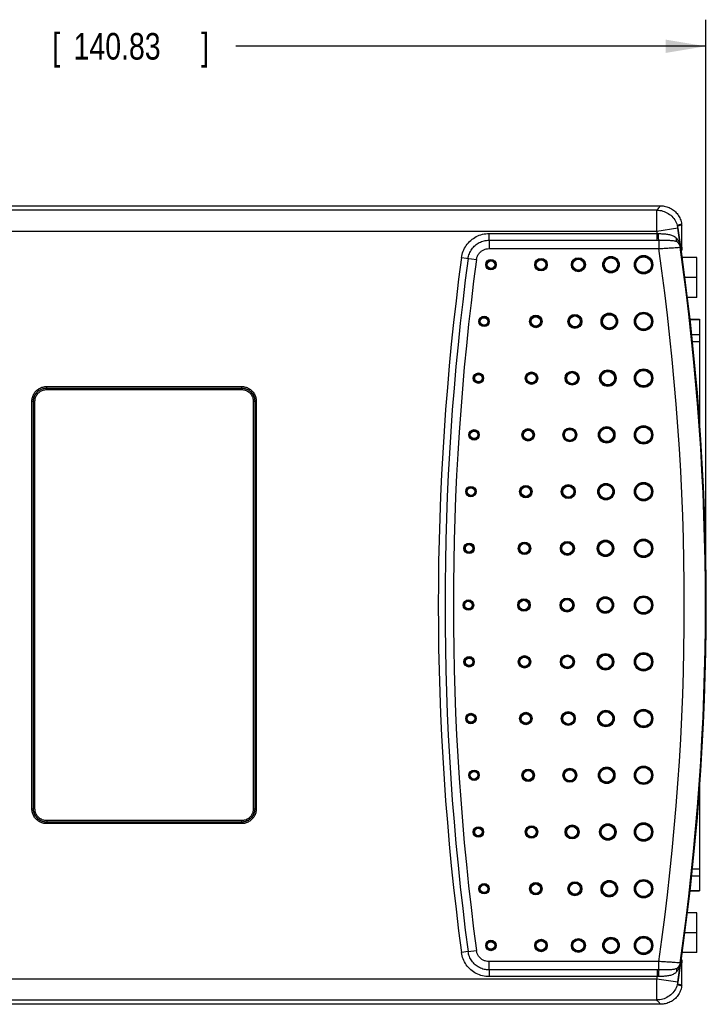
# Model space of a CAD drawing. Header units: inches. Extents: x 0 to 22, y 0 to 17.
# Tile 4 of 14: x 12.1 to 15.3, y 5 to 9.7. Entities that reach past the tile are written whole.
import ezdxf

# ---------------------------------------------------------------- set-up
doc = ezdxf.new("R2010")
doc.units = ezdxf.units.IN
doc.header["$LTSCALE"] = 1.21
doc.header["$MEASUREMENT"] = 0
doc.layers.get('0').update_dxf_attribs({"linetype": 'CONTINUOUS'})
doc.layers.add('DIMENSIONS', color=7, linetype='CONTINUOUS')
doc.styles.get("Standard").update_dxf_attribs({"font": 'txt', "width": 0.8})
doc.dimstyles.new('DIMSTYLE_1', dxfattribs={"dimtxt": 0.125, "dimasz": 0.1875, "dimexe": 0.18, "dimexo": 0.0625, "dimgap": 0.09, "dimtad": 0, "dimtih": 1, "dimtoh": 1, "dimdec": 3, "dimzin": 4, "dimdsep": 46, "dimtxsty": 'STANDARD', "dimblk": '_FILLED', "dimblk1": '_FILLED', "dimblk2": '_FILLED', "dimcen": 0.09, "dimadec": 0, "dimazin": 0, "dimtp": 0.01, "dimtm": 0.01, "dimtfac": 1, "dimtdec": 3, "dimtofl": 0, "dimtmove": 0, "dimatfit": 3, "dimldrblk": '_FILLED', "dimfxl": 1, "dimtolj": 1, "dimtzin": 4, "dimarcsym": 0})

# ---------------------------------------------------------------- blocks, each defined once
blk = doc.blocks.new('_FILLED')
at = {"color": 0, "linetype": 'BYBLOCK'}
blk.add_solid([(0, 0), (-1, 0.167), (-1, -0.167)], dxfattribs=at)
blk = doc.blocks.new('*D2')
at = {"layer": 'DIMENSIONS', "color": 2, "linetype": 'CONTINUOUS'}
for p, q in [((9.7591, 6.9789), (9.7591, 9.668)), ((15.3035, 6.9789), (15.3035, 9.668)), ((9.7591, 9.543), (11.5442, 9.543)), ((15.3035, 9.543), (13.0942, 9.543))]:
    blk.add_line(p, q, dxfattribs=at)
at = {"layer": 'DIMENSIONS', "color": 2, "linetype": 'CONTINUOUS', "xscale": 0.1875, "yscale": 0.1875, "zscale": 0.1875, "rotation": 180}
blk.add_blockref('_FILLED', (9.7591, 9.543), dxfattribs=at)
at = {"layer": 'DIMENSIONS', "color": 2, "linetype": 'CONTINUOUS', "xscale": 0.1875, "yscale": 0.1875, "zscale": 0.1875}
blk.add_blockref('_FILLED', (15.3035, 9.543), dxfattribs=at)
at = {"layer": 'DIMENSIONS', "color": 2, "linetype": 'CONTINUOUS', "width": 0.8}
for s, p in [('5.544', (11.6067, 9.4805)), ('[', (12.2317, 9.4805)), ('140.83', (12.3317, 9.4805)), (']', (12.9317, 9.4805))]:
    blk.add_text(s, height=0.125, dxfattribs=at).set_placement(p)

msp = doc.modelspace()

# ---------------------------------------------------------------- linework, layer by layer
at = {"color": 7, "linetype": 'CONTINUOUS'}
for p, q in [((10.2345, 8.793), (15.0913, 8.793)), ((15.0739, 8.7727), (10.2396, 8.7727)), ((15.0739, 8.6728), (15.0739, 8.7727)), ((15.1905, 8.7049), (15.1871, 8.7047)), ((15.1907, 8.598), (15.1907, 8.7027)), ((15.0739, 8.6728), (10.2396, 8.6728)), ((14.2851, 8.6315), (14.2851, 8.663)), ((14.2851, 8.663), (15.0753, 8.663)), ((15.1727, 8.6877), (15.0739, 8.6728)), ((15.0753, 8.6315), (15.0753, 8.663)), ((15.1727, 8.6877), (15.1735, 8.6887)), ((15.1735, 8.6887), (15.1735, 8.6887)), ((14.2851, 8.6315), (14.2851, 8.5921)), ((14.2851, 8.6315), (15.0753, 8.6315)), ((15.0831, 8.6315), (15.0831, 8.5921)), ((14.2851, 8.5921), (15.0831, 8.5921)), ((15.1831, 8.5987), (15.1856, 8.5998)), ((15.1907, 8.598), (15.1907, 8.584)), ((14.1552, 8.5495), (14.2256, 8.54)), ((15.2616, 8.5501), (15.1902, 8.5501)), ((15.2616, 8.3626), (15.2616, 8.5501)), ((15.2616, 8.4564), (15.2015, 8.4564)), ((15.2616, 8.3626), (15.2127, 8.3626)), ((15.2251, 8.2601), (15.2741, 8.2601)), ((15.2253, 8.2584), (15.2741, 8.2584)), ((15.2741, 8.2601), (15.2741, 7.7215)), ((15.2336, 8.1888), (15.2741, 8.1888)), ((15.2376, 8.1555), (15.2741, 8.1555)), ((12.2048, 7.9437), (12.2048, 7.9367)), ((12.2048, 7.9437), (13.1215, 7.9437)), ((12.2048, 7.9367), (12.205, 7.9365)), ((12.2048, 7.9367), (13.1215, 7.9367)), ((12.205, 7.9295), (12.205, 7.9365)), ((12.205, 7.9365), (13.1213, 7.9365)), ((12.205, 7.9295), (13.1213, 7.9295)), ((13.1215, 7.9367), (13.1213, 7.9365)), ((13.1213, 7.9295), (13.1213, 7.9365)), ((13.1215, 7.9437), (13.1215, 7.9367)), ((12.1358, 5.958), (12.1358, 7.8747)), ((12.1358, 7.8747), (12.1428, 7.8747)), ((12.1428, 5.958), (12.1428, 7.8747)), ((12.1428, 7.8747), (12.143, 7.8745)), ((12.143, 5.9582), (12.143, 7.8745)), ((12.15, 7.8745), (12.143, 7.8745)), ((12.15, 5.9582), (12.15, 7.8745)), ((13.1762, 7.8745), (13.1762, 5.9582)), ((13.1762, 7.8745), (13.1832, 7.8745)), ((13.1834, 7.8747), (13.1832, 7.8745)), ((13.1832, 7.8745), (13.1832, 5.9582)), ((13.1834, 7.8747), (13.1834, 5.958)), ((13.1904, 7.8747), (13.1834, 7.8747)), ((13.1904, 7.8747), (13.1904, 5.958)), ((15.2741, 6.1112), (15.2741, 5.5727)), ((12.1358, 5.958), (12.1428, 5.958)), ((12.1428, 5.958), (12.143, 5.9582)), ((12.15, 5.9582), (12.143, 5.9582)), ((13.1762, 5.9582), (13.1832, 5.9582)), ((13.1834, 5.958), (13.1832, 5.9582)), ((13.1904, 5.958), (13.1834, 5.958)), ((12.2048, 5.896), (12.205, 5.8962)), ((12.2048, 5.889), (12.2048, 5.896)), ((13.1215, 5.896), (12.2048, 5.896)), ((13.1215, 5.889), (12.2048, 5.889)), ((12.205, 5.9032), (12.205, 5.8962)), ((13.1213, 5.9032), (12.205, 5.9032)), ((13.1213, 5.8962), (12.205, 5.8962)), ((13.1213, 5.9032), (13.1213, 5.8962)), ((13.1215, 5.896), (13.1213, 5.8962)), ((13.1215, 5.889), (13.1215, 5.896)), ((15.2376, 5.6772), (15.2741, 5.6772)), ((15.2336, 5.6439), (15.2741, 5.6439)), ((15.2251, 5.5727), (15.2741, 5.5727)), ((15.2253, 5.5744), (15.2741, 5.5744)), ((15.2616, 5.4701), (15.2127, 5.4701)), ((15.2616, 5.2826), (15.2616, 5.4701)), ((15.2616, 5.3764), (15.2015, 5.3764)), ((14.1865, 5.2875), (14.1552, 5.2833)), ((14.1865, 5.2875), (14.2256, 5.2927)), ((15.2616, 5.2826), (15.1902, 5.2826)), ((15.0831, 5.2407), (14.2851, 5.2407)), ((14.2851, 5.2012), (14.2851, 5.2407)), ((15.0831, 5.2012), (15.0831, 5.2407)), ((15.1856, 5.233), (15.1831, 5.234)), ((15.1847, 5.2372), (15.1907, 5.2348)), ((15.1907, 5.2487), (15.1907, 5.2348)), ((15.1907, 5.1301), (15.1907, 5.2348)), ((15.0753, 5.2012), (14.2851, 5.2012)), ((14.2851, 5.2012), (14.2851, 5.1697)), ((15.0753, 5.2012), (15.0753, 5.1697)), ((10.2396, 5.1599), (15.0739, 5.1599)), ((15.0753, 5.1697), (14.2851, 5.1697)), ((15.0739, 5.1599), (15.1727, 5.145)), ((15.0739, 5.06), (15.0739, 5.1599)), ((15.1735, 5.144), (15.1727, 5.145)), ((15.1735, 5.144), (15.1735, 5.144)), ((15.1905, 5.1278), (15.1871, 5.1281)), ((10.2396, 5.06), (15.0739, 5.06)), ((15.0913, 5.0397), (10.2345, 5.0397))]:
    msp.add_line(p, q, dxfattribs=at)
for centre, radius in [((14.2938, 8.5164), 0.0246), ((14.2938, 8.5164), 0.0211), ((14.2938, 8.5164), 0.0176), ((14.5293, 8.5164), 0.0294), ((14.5293, 8.5164), 0.0259), ((14.5293, 8.5164), 0.0223), ((14.7049, 8.5164), 0.0329), ((14.7049, 8.5164), 0.0294), ((14.7049, 8.5164), 0.0259), ((14.8582, 8.5164), 0.0388), ((14.8582, 8.5164), 0.0353), ((14.8582, 8.5164), 0.0317), ((15.0115, 8.5164), 0.0435), ((15.0115, 8.5164), 0.04), ((15.0115, 8.5164), 0.0365), ((14.8501, 8.2497), 0.0388), ((14.8501, 8.2497), 0.0353), ((15.0115, 8.2497), 0.0435), ((15.0115, 8.2497), 0.04), ((15.0115, 8.2497), 0.0365), ((14.2614, 8.2497), 0.0246), ((14.2614, 8.2497), 0.0211), ((14.2614, 8.2497), 0.0176), ((14.5047, 8.2497), 0.0294), ((14.5047, 8.2497), 0.0259), ((14.5047, 8.2497), 0.0223), ((14.6886, 8.2497), 0.0329), ((14.6886, 8.2497), 0.0294), ((14.6886, 8.2497), 0.0259), ((14.8501, 8.2497), 0.0317), ((14.2349, 7.983), 0.0246), ((14.4846, 7.983), 0.0294), ((14.4846, 7.983), 0.0259), ((14.6753, 7.983), 0.0329), ((14.6753, 7.983), 0.0294), ((14.6753, 7.983), 0.0259), ((14.8434, 7.983), 0.0388), ((14.8434, 7.983), 0.0353), ((14.8434, 7.983), 0.0317), ((15.0115, 7.983), 0.0435), ((15.0115, 7.983), 0.04), ((15.0115, 7.983), 0.0365), ((14.2349, 7.983), 0.0211), ((14.2349, 7.983), 0.0176), ((14.4846, 7.983), 0.0223), ((14.2144, 7.7164), 0.0246), ((14.2144, 7.7164), 0.0211), ((14.2144, 7.7164), 0.0176), ((14.4691, 7.7164), 0.0294), ((14.4691, 7.7164), 0.0259), ((14.4691, 7.7164), 0.0223), ((14.6649, 7.7164), 0.0329), ((14.6649, 7.7164), 0.0294), ((14.6649, 7.7164), 0.0259), ((14.8382, 7.7164), 0.0388), ((14.8382, 7.7164), 0.0353), ((14.8382, 7.7164), 0.0317), ((15.0115, 7.7164), 0.0435), ((15.0115, 7.7164), 0.04), ((15.0115, 7.7164), 0.0365), ((14.1998, 7.4497), 0.0246), ((14.1998, 7.4497), 0.0211), ((14.1998, 7.4497), 0.0176), ((14.4579, 7.4497), 0.0294), ((14.4579, 7.4497), 0.0259), ((14.4579, 7.4497), 0.0223), ((14.6575, 7.4497), 0.0329), ((14.6575, 7.4497), 0.0294), ((14.6575, 7.4497), 0.0259), ((14.8345, 7.4497), 0.0388), ((14.8345, 7.4497), 0.0353), ((14.8345, 7.4497), 0.0317), ((15.0115, 7.4497), 0.0435), ((15.0115, 7.4497), 0.04), ((15.0115, 7.4497), 0.0365), ((14.8323, 7.183), 0.0388), ((15.0115, 7.183), 0.0435), ((15.0115, 7.183), 0.04), ((14.191, 7.183), 0.0246), ((14.191, 7.183), 0.0211), ((14.191, 7.183), 0.0176), ((14.4513, 7.183), 0.0294), ((14.4513, 7.183), 0.0259), ((14.4513, 7.183), 0.0223), ((14.653, 7.183), 0.0329), ((14.653, 7.183), 0.0294), ((14.653, 7.183), 0.0259), ((14.8323, 7.183), 0.0353), ((14.8323, 7.183), 0.0317), ((15.0115, 7.183), 0.0365), ((14.449, 6.9164), 0.0294), ((14.6515, 6.9164), 0.0329), ((14.6515, 6.9164), 0.0294), ((14.8315, 6.9164), 0.0388), ((14.8315, 6.9164), 0.0353), ((14.8315, 6.9164), 0.0317), ((15.0115, 6.9164), 0.0435), ((15.0115, 6.9164), 0.04), ((15.0115, 6.9164), 0.0365), ((14.188, 6.9164), 0.0246), ((14.188, 6.9164), 0.0211), ((14.188, 6.9164), 0.0176), ((14.449, 6.9164), 0.0259), ((14.449, 6.9164), 0.0223), ((14.6515, 6.9164), 0.0259), ((14.191, 6.6497), 0.0246), ((14.191, 6.6497), 0.0211), ((14.191, 6.6497), 0.0176), ((14.4513, 6.6497), 0.0294), ((14.4513, 6.6497), 0.0259), ((14.4513, 6.6497), 0.0223), ((14.653, 6.6497), 0.0329), ((14.653, 6.6497), 0.0294), ((14.653, 6.6497), 0.0259), ((14.8323, 6.6497), 0.0388), ((14.8323, 6.6497), 0.0353), ((14.8323, 6.6497), 0.0317), ((15.0115, 6.6497), 0.0435), ((15.0115, 6.6497), 0.04), ((15.0115, 6.6497), 0.0365), ((14.1998, 6.383), 0.0246), ((14.1998, 6.383), 0.0211), ((14.1998, 6.383), 0.0176), ((14.4579, 6.383), 0.0294), ((14.4579, 6.383), 0.0259), ((14.4579, 6.383), 0.0223), ((14.6575, 6.383), 0.0329), ((14.6575, 6.383), 0.0294), ((14.6575, 6.383), 0.0259), ((14.8345, 6.383), 0.0388), ((14.8345, 6.383), 0.0353), ((14.8345, 6.383), 0.0317), ((15.0115, 6.383), 0.0435), ((15.0115, 6.383), 0.04), ((15.0115, 6.383), 0.0365), ((15.0115, 6.1164), 0.0435), ((15.0115, 6.1164), 0.04), ((14.2144, 6.1164), 0.0246), ((14.2144, 6.1164), 0.0211), ((14.2144, 6.1164), 0.0176), ((14.4691, 6.1164), 0.0294), ((14.4691, 6.1164), 0.0259), ((14.4691, 6.1164), 0.0223), ((14.6649, 6.1164), 0.0329), ((14.6649, 6.1164), 0.0294), ((14.6649, 6.1164), 0.0259), ((14.8382, 6.1164), 0.0388), ((14.8382, 6.1164), 0.0353), ((14.8382, 6.1164), 0.0317), ((15.0115, 6.1164), 0.0365), ((14.4846, 5.8497), 0.0294), ((14.6753, 5.8497), 0.0329), ((14.6753, 5.8497), 0.0294), ((14.8434, 5.8497), 0.0388), ((14.8434, 5.8497), 0.0353), ((14.8434, 5.8497), 0.0317), ((15.0115, 5.8497), 0.0435), ((15.0115, 5.8497), 0.04), ((15.0115, 5.8497), 0.0365), ((14.2349, 5.8497), 0.0246), ((14.2349, 5.8497), 0.0211), ((14.2349, 5.8497), 0.0176), ((14.4846, 5.8497), 0.0259), ((14.4846, 5.8497), 0.0223), ((14.6753, 5.8497), 0.0259), ((14.2614, 5.583), 0.0246), ((14.2614, 5.583), 0.0211), ((14.2614, 5.583), 0.0176), ((14.5047, 5.583), 0.0294), ((14.5047, 5.583), 0.0259), ((14.5047, 5.583), 0.0223), ((14.6886, 5.583), 0.0329), ((14.6886, 5.583), 0.0294), ((14.6886, 5.583), 0.0259), ((14.8501, 5.583), 0.0388), ((14.8501, 5.583), 0.0353), ((14.8501, 5.583), 0.0317), ((15.0115, 5.583), 0.0435), ((15.0115, 5.583), 0.04), ((15.0115, 5.583), 0.0365), ((14.2938, 5.3164), 0.0246), ((14.2938, 5.3164), 0.0211), ((14.2938, 5.3164), 0.0176), ((14.5293, 5.3164), 0.0294), ((14.5293, 5.3164), 0.0259), ((14.5293, 5.3164), 0.0223), ((14.7049, 5.3164), 0.0329), ((14.7049, 5.3164), 0.0294), ((14.7049, 5.3164), 0.0259), ((14.8582, 5.3164), 0.0388), ((14.8582, 5.3164), 0.0353), ((14.8582, 5.3164), 0.0317), ((15.0115, 5.3164), 0.0435), ((15.0115, 5.3164), 0.04), ((15.0115, 5.3164), 0.0365)]:
    msp.add_circle(centre, radius, dxfattribs=at)
for centre, radius, start, end in [((3.4215, 6.9164), 11.9041, 8.64121, 8.65682), ((3.4215, 6.9164), 11.784, 8.52411, 8.57221), ((3.4215, 6.9164), 11.8839, 8.14357, 8.57221), ((3.4215, 6.9164), 11.8848, 351.42378, 8.57622), ((3.4215, 6.9164), 11.7813, 351.82294, 8.17706), ((3.4215, 6.9164), 11.8813, 351.85972, 8.14028), ((26.348, 6.9164), 12.3017, 172.37126, 187.62874), ((26.348, 6.9164), 12.2701, 172.37127, 187.62873), ((26.348, 6.9164), 12.2307, 172.37127, 187.62873), ((3.4215, 6.9164), 11.8839, 351.42779, 351.85642), ((3.4215, 6.9164), 11.784, 351.42779, 351.47589), ((3.4215, 6.9164), 11.9041, 351.34318, 351.35879)]:
    msp.add_arc(centre, radius, start, end, dxfattribs=at)
for points, knots in [([(15.0739, 8.7727), (15.0758, 8.775), (15.0797, 8.7795), (15.0855, 8.7862), (15.0894, 8.7907), (15.0913, 8.793)], [0, 0, 0, 0, 0.333061, 0.666417, 1, 1, 1, 1]), ([(15.0739, 8.7727), (15.0833, 8.7727), (15.1023, 8.77), (15.1283, 8.7581), (15.1501, 8.7394), (15.1657, 8.7154), (15.1712, 8.697), (15.1727, 8.6877)], [0, 0, 0, 0, 0.199953, 0.399976, 0.600024, 0.800047, 1, 1, 1, 1]), ([(15.0913, 8.793), (15.0991, 8.793), (15.1149, 8.7911), (15.1372, 8.7829), (15.157, 8.7696), (15.1732, 8.752), (15.1847, 8.7312), (15.1889, 8.7158), (15.1901, 8.7081)], [0, 0, 0, 0, 0.165077, 0.333379, 0.499834, 0.666395, 0.834952, 1, 1, 1, 1]), ([(15.1871, 8.7047), (15.1852, 8.7048), (15.1814, 8.7043), (15.176, 8.7029), (15.1726, 8.7016), (15.1709, 8.7009)], [0, 0, 0, 0, 0.33711, 0.670766, 1, 1, 1, 1]), ([(15.1873, 8.7024), (15.1854, 8.7022), (15.1818, 8.7013), (15.1769, 8.6995), (15.1739, 8.698), (15.1725, 8.6974)], [0, 0, 0, 0, 0.354589, 0.70931, 1, 1, 1, 1]), ([(15.1873, 8.7024), (15.1873, 8.7027), (15.1873, 8.7032), (15.1872, 8.7039), (15.1872, 8.7044), (15.1871, 8.7047)], [0, 0, 0, 0, 0.333278, 0.666594, 1, 1, 1, 1]), ([(15.1905, 8.7026), (15.19, 8.7026), (15.1889, 8.7025), (15.1879, 8.7025), (15.1873, 8.7024)], [0, 0, 0, 0, 0.461834, 1, 1, 1, 1]), ([(14.1552, 8.5495), (14.1566, 8.5597), (14.1619, 8.5801), (14.1767, 8.6079), (14.1979, 8.6315), (14.224, 8.6494), (14.2537, 8.6605), (14.2746, 8.663), (14.2851, 8.663)], [0, 0, 0, 0, 0.165315, 0.331839, 0.499162, 0.666328, 0.833444, 1, 1, 1, 1]), ([(15.0753, 8.663), (15.0763, 8.663), (15.0783, 8.6629), (15.0803, 8.6628), (15.0813, 8.6628)], [0, 0, 0, 0, 0.499697, 1, 1, 1, 1]), ([(15.0831, 8.6315), (15.0825, 8.6333), (15.0822, 8.6391), (15.0814, 8.6495), (15.0813, 8.658), (15.0813, 8.6628)], [0, 0, 0, 0, 0.18409, 0.542583, 1, 1, 1, 1]), ([(15.0813, 8.6628), (15.0876, 8.6626), (15.1003, 8.662), (15.1192, 8.6605), (15.1375, 8.6575), (15.1541, 8.6515), (15.163, 8.6444), (15.1664, 8.6404)], [0, 0, 0, 0, 0.211041, 0.419639, 0.629991, 0.825396, 1, 1, 1, 1]), ([(15.1714, 8.6987), (15.1714, 8.6988), (15.1713, 8.6995), (15.1711, 8.7002), (15.1709, 8.7009)], [0, 0, 0, 0, 0.093834, 1, 1, 1, 1]), ([(15.1735, 8.6887), (15.1733, 8.6901), (15.1728, 8.6928), (15.1722, 8.6956), (15.1719, 8.697), (15.1719, 8.697)], [0, 0, 0, 0, 0.492572, 0.984281, 1, 1, 1, 1]), ([(14.1865, 8.5453), (14.1876, 8.5531), (14.1915, 8.5685), (14.2028, 8.5896), (14.2189, 8.6075), (14.2387, 8.6211), (14.2612, 8.6296), (14.2771, 8.6315), (14.2851, 8.6315)], [0, 0, 0, 0, 0.165514, 0.33194, 0.499152, 0.666215, 0.833227, 1, 1, 1, 1]), ([(15.0753, 8.6315), (15.0766, 8.6315), (15.0792, 8.6315), (15.0818, 8.6315), (15.0831, 8.6315)], [0, 0, 0, 0, 0.499695, 1, 1, 1, 1]), ([(15.0831, 8.6315), (15.0909, 8.6316), (15.1058, 8.6316), (15.1273, 8.6313), (15.1459, 8.6303), (15.1608, 8.6279), (15.1688, 8.6239), (15.1715, 8.6216)], [0, 0, 0, 0, 0.258005, 0.498851, 0.713284, 0.879886, 1, 1, 1, 1]), ([(15.1715, 8.6216), (15.1701, 8.6231), (15.1677, 8.6268), (15.166, 8.6334), (15.1661, 8.638), (15.1664, 8.6404)], [0, 0, 0, 0, 0.312538, 0.643263, 1, 1, 1, 1]), ([(15.1664, 8.6404), (15.1696, 8.6368), (15.1753, 8.6286), (15.1818, 8.6149), (15.1846, 8.6049), (15.1856, 8.5998)], [0, 0, 0, 0, 0.316711, 0.655119, 1, 1, 1, 1]), ([(15.1715, 8.6216), (15.1738, 8.6197), (15.1779, 8.6155), (15.1828, 8.6081), (15.1849, 8.6026), (15.1856, 8.5998)], [0, 0, 0, 0, 0.33112, 0.668135, 1, 1, 1, 1]), ([(15.1715, 8.6216), (15.1746, 8.6186), (15.1798, 8.6114), (15.1825, 8.603), (15.1831, 8.5987)], [0, 0, 0, 0, 0.499942, 1, 1, 1, 1]), ([(14.2256, 8.54), (14.2262, 8.5448), (14.2287, 8.5541), (14.2355, 8.5669), (14.2452, 8.5777), (14.2572, 8.5858), (14.2707, 8.5909), (14.2803, 8.5921), (14.2851, 8.5921)], [0, 0, 0, 0, 0.166442, 0.333121, 0.499974, 0.666882, 0.833602, 1, 1, 1, 1]), ([(15.0831, 8.5921), (15.0915, 8.5925), (15.1078, 8.5935), (15.1309, 8.5949), (15.1509, 8.5962), (15.1666, 8.5971), (15.1767, 8.5982), (15.1817, 8.5983), (15.1831, 8.5987)], [0, 0, 0, 0, 0.25248, 0.488685, 0.693073, 0.852545, 0.957029, 1, 1, 1, 1]), ([(15.1907, 8.598), (15.1907, 8.5954), (15.1898, 8.5908), (15.1874, 8.5868), (15.1861, 8.5852)], [0, 0, 0, 0, 0.569444, 1, 1, 1, 1]), ([(12.1358, 7.8747), (12.1358, 7.8807), (12.1374, 7.8928), (12.1444, 7.9096), (12.1554, 7.924), (12.1699, 7.9351), (12.1867, 7.9421), (12.1988, 7.9437), (12.2048, 7.9437)], [0, 0, 0, 0, 0.166861, 0.333402, 0.499806, 0.666211, 0.832679, 1, 1, 1, 1]), ([(12.1428, 7.8747), (12.1428, 7.8801), (12.1442, 7.8909), (12.1505, 7.906), (12.1605, 7.919), (12.1734, 7.929), (12.1885, 7.9353), (12.1994, 7.9367), (12.2048, 7.9367)], [0, 0, 0, 0, 0.166782, 0.333461, 0.49999, 0.666487, 0.833006, 1, 1, 1, 1]), ([(12.143, 7.8745), (12.143, 7.881), (12.1451, 7.894), (12.154, 7.9115), (12.1679, 7.9255), (12.1855, 7.9344), (12.1985, 7.9365), (12.205, 7.9365)], [0, 0, 0, 0, 0.199986, 0.399899, 0.599799, 0.799712, 1, 1, 1, 1]), ([(12.15, 7.8745), (12.15, 7.8802), (12.1518, 7.8918), (12.1598, 7.9073), (12.1721, 7.9197), (12.1877, 7.9277), (12.1992, 7.9295), (12.205, 7.9295)], [0, 0, 0, 0, 0.199941, 0.399741, 0.599538, 0.799375, 1, 1, 1, 1]), ([(13.1213, 7.9365), (13.1277, 7.9365), (13.1407, 7.9344), (13.1583, 7.9255), (13.1722, 7.9115), (13.1812, 7.894), (13.1832, 7.881), (13.1832, 7.8745)], [0, 0, 0, 0, 0.199986, 0.399899, 0.599799, 0.799712, 1, 1, 1, 1]), ([(13.1213, 7.9295), (13.127, 7.9295), (13.1385, 7.9277), (13.1541, 7.9197), (13.1665, 7.9074), (13.1744, 7.8918), (13.1762, 7.8802), (13.1762, 7.8745)], [0, 0, 0, 0, 0.199941, 0.399741, 0.599538, 0.799375, 1, 1, 1, 1]), ([(13.1215, 7.9437), (13.1275, 7.9437), (13.1395, 7.9421), (13.1563, 7.9351), (13.1708, 7.924), (13.1819, 7.9096), (13.1888, 7.8928), (13.1904, 7.8807), (13.1904, 7.8747)], [0, 0, 0, 0, 0.166861, 0.333402, 0.499806, 0.666211, 0.832679, 1, 1, 1, 1]), ([(13.1215, 7.9367), (13.1269, 7.9367), (13.1377, 7.9353), (13.1528, 7.929), (13.1658, 7.919), (13.1757, 7.9061), (13.182, 7.891), (13.1834, 7.8801), (13.1834, 7.8747)], [0, 0, 0, 0, 0.166782, 0.333461, 0.49999, 0.666487, 0.833006, 1, 1, 1, 1]), ([(12.2048, 5.889), (12.1988, 5.889), (12.1867, 5.8906), (12.1699, 5.8976), (12.1555, 5.9087), (12.1444, 5.9231), (12.1374, 5.9399), (12.1358, 5.952), (12.1358, 5.958)], [0, 0, 0, 0, 0.166861, 0.333402, 0.499806, 0.666211, 0.832679, 1, 1, 1, 1]), ([(12.2048, 5.896), (12.1994, 5.896), (12.1886, 5.8975), (12.1734, 5.9037), (12.1605, 5.9137), (12.1505, 5.9267), (12.1442, 5.9418), (12.1428, 5.9526), (12.1428, 5.958)], [0, 0, 0, 0, 0.166782, 0.333461, 0.49999, 0.666487, 0.833006, 1, 1, 1, 1]), ([(12.205, 5.8962), (12.1985, 5.8962), (12.1855, 5.8983), (12.168, 5.9072), (12.154, 5.9212), (12.1451, 5.9387), (12.143, 5.9518), (12.143, 5.9582)], [0, 0, 0, 0, 0.199986, 0.399899, 0.599799, 0.799712, 1, 1, 1, 1]), ([(12.205, 5.9032), (12.1993, 5.9032), (12.1877, 5.9051), (12.1722, 5.913), (12.1598, 5.9253), (12.1518, 5.9409), (12.15, 5.9525), (12.15, 5.9582)], [0, 0, 0, 0, 0.199941, 0.399741, 0.599538, 0.799375, 1, 1, 1, 1]), ([(13.1832, 5.9582), (13.1832, 5.9518), (13.1812, 5.9388), (13.1722, 5.9212), (13.1583, 5.9073), (13.1408, 5.8983), (13.1277, 5.8962), (13.1213, 5.8962)], [0, 0, 0, 0, 0.199986, 0.399899, 0.599799, 0.799712, 1, 1, 1, 1]), ([(13.1762, 5.9582), (13.1762, 5.9525), (13.1744, 5.941), (13.1665, 5.9254), (13.1541, 5.913), (13.1386, 5.9051), (13.127, 5.9032), (13.1213, 5.9032)], [0, 0, 0, 0, 0.199941, 0.399741, 0.599538, 0.799375, 1, 1, 1, 1]), ([(13.1904, 5.958), (13.1904, 5.952), (13.1889, 5.94), (13.1819, 5.9231), (13.1708, 5.9087), (13.1564, 5.8976), (13.1396, 5.8906), (13.1275, 5.889), (13.1215, 5.889)], [0, 0, 0, 0, 0.166861, 0.333402, 0.499806, 0.666211, 0.832679, 1, 1, 1, 1]), ([(13.1834, 5.958), (13.1834, 5.9526), (13.182, 5.9418), (13.1757, 5.9267), (13.1658, 5.9137), (13.1528, 5.9037), (13.1377, 5.8975), (13.1269, 5.896), (13.1215, 5.896)], [0, 0, 0, 0, 0.166782, 0.333461, 0.49999, 0.666487, 0.833006, 1, 1, 1, 1]), ([(14.2851, 5.1697), (14.2747, 5.1697), (14.2539, 5.1722), (14.2243, 5.1832), (14.1981, 5.201), (14.1769, 5.2246), (14.1619, 5.2525), (14.1566, 5.2729), (14.1552, 5.2833)], [0, 0, 0, 0, 0.165318, 0.331846, 0.499166, 0.666332, 0.833446, 1, 1, 1, 1]), ([(14.2851, 5.2012), (14.2772, 5.2012), (14.2614, 5.2031), (14.2389, 5.2115), (14.2191, 5.225), (14.203, 5.2429), (14.1916, 5.2641), (14.1876, 5.2796), (14.1865, 5.2875)], [0, 0, 0, 0, 0.165517, 0.331947, 0.499157, 0.666218, 0.833229, 1, 1, 1, 1]), ([(14.2851, 5.2407), (14.2803, 5.2407), (14.2707, 5.2418), (14.2572, 5.2469), (14.2452, 5.2551), (14.2355, 5.2659), (14.2287, 5.2786), (14.2262, 5.288), (14.2256, 5.2927)], [0, 0, 0, 0, 0.166445, 0.333124, 0.499978, 0.666885, 0.833605, 1, 1, 1, 1]), ([(15.1831, 5.234), (15.1817, 5.2344), (15.1767, 5.2345), (15.1666, 5.2356), (15.1509, 5.2365), (15.1309, 5.2379), (15.1078, 5.2392), (15.0915, 5.2402), (15.0831, 5.2407)], [0, 0, 0, 0, 0.042971, 0.147455, 0.306927, 0.511315, 0.74752, 1, 1, 1, 1]), ([(15.1856, 5.233), (15.1846, 5.2278), (15.1818, 5.2178), (15.1753, 5.2041), (15.1695, 5.196), (15.1664, 5.1923)], [0, 0, 0, 0, 0.345529, 0.68512, 1, 1, 1, 1]), ([(15.1831, 5.234), (15.1825, 5.2297), (15.1798, 5.2213), (15.1746, 5.2142), (15.1715, 5.2111)], [0, 0, 0, 0, 0.500057, 1, 1, 1, 1]), ([(15.1856, 5.233), (15.1849, 5.2301), (15.1827, 5.2246), (15.1779, 5.2172), (15.1737, 5.213), (15.1715, 5.2111)], [0, 0, 0, 0, 0.33244, 0.67072, 1, 1, 1, 1]), ([(15.1861, 5.2475), (15.1874, 5.246), (15.1898, 5.242), (15.1907, 5.2374), (15.1907, 5.2348)], [0, 0, 0, 0, 0.430556, 1, 1, 1, 1]), ([(15.0831, 5.2012), (15.0818, 5.2012), (15.0792, 5.2012), (15.0766, 5.2012), (15.0753, 5.2012)], [0, 0, 0, 0, 0.500303, 1, 1, 1, 1]), ([(15.0831, 5.2012), (15.0825, 5.1994), (15.0822, 5.1936), (15.0814, 5.1833), (15.0813, 5.1747), (15.0813, 5.1699)], [0, 0, 0, 0, 0.184085, 0.542579, 1, 1, 1, 1]), ([(15.1664, 5.1923), (15.163, 5.1884), (15.1541, 5.1812), (15.1375, 5.1752), (15.1192, 5.1722), (15.1002, 5.1707), (15.0876, 5.1701), (15.0813, 5.1699)], [0, 0, 0, 0, 0.174599, 0.370161, 0.580486, 0.789004, 1, 1, 1, 1]), ([(15.1715, 5.2111), (15.1688, 5.2088), (15.1608, 5.2049), (15.1459, 5.2024), (15.1273, 5.2014), (15.1058, 5.2012), (15.0909, 5.2012), (15.0831, 5.2012)], [0, 0, 0, 0, 0.120103, 0.28685, 0.50129, 0.742053, 1, 1, 1, 1]), ([(15.1715, 5.2111), (15.1701, 5.2096), (15.1677, 5.2059), (15.166, 5.1994), (15.1661, 5.1947), (15.1664, 5.1923)], [0, 0, 0, 0, 0.312576, 0.6433, 1, 1, 1, 1]), ([(15.1727, 5.145), (15.1712, 5.1357), (15.1657, 5.1173), (15.1501, 5.0933), (15.1283, 5.0746), (15.1023, 5.0627), (15.0833, 5.06), (15.0739, 5.06)], [0, 0, 0, 0, 0.199953, 0.399976, 0.600024, 0.800047, 1, 1, 1, 1]), ([(15.0813, 5.1699), (15.0803, 5.1699), (15.0783, 5.1698), (15.0763, 5.1697), (15.0753, 5.1697)], [0, 0, 0, 0, 0.50031, 1, 1, 1, 1]), ([(15.1715, 5.134), (15.1716, 5.1346), (15.1721, 5.1366), (15.1725, 5.1386), (15.1728, 5.1399)], [0, 0, 0, 0, 0.309897, 1, 1, 1, 1]), ([(15.1901, 5.1246), (15.1889, 5.1169), (15.1847, 5.1016), (15.1732, 5.0807), (15.157, 5.0631), (15.1372, 5.0498), (15.1149, 5.0416), (15.0991, 5.0397), (15.0913, 5.0397)], [0, 0, 0, 0, 0.165048, 0.333605, 0.500166, 0.666621, 0.834923, 1, 1, 1, 1]), ([(15.1709, 5.1318), (15.1711, 5.1325), (15.1713, 5.1332), (15.1714, 5.134), (15.1714, 5.134)], [0, 0, 0, 0, 0.909335, 1, 1, 1, 1]), ([(15.1871, 5.1281), (15.1852, 5.1279), (15.1815, 5.1284), (15.176, 5.1298), (15.1726, 5.1311), (15.1709, 5.1318)], [0, 0, 0, 0, 0.33639, 0.67002, 1, 1, 1, 1]), ([(15.1873, 5.1303), (15.1854, 5.1305), (15.1818, 5.1314), (15.1769, 5.1333), (15.1739, 5.1347), (15.1725, 5.1354)], [0, 0, 0, 0, 0.353687, 0.70849, 1, 1, 1, 1]), ([(15.1871, 5.1281), (15.1872, 5.1283), (15.1872, 5.1288), (15.1873, 5.1296), (15.1873, 5.1301), (15.1873, 5.1303)], [0, 0, 0, 0, 0.333379, 0.666698, 1, 1, 1, 1]), ([(15.1905, 5.1301), (15.19, 5.1301), (15.1889, 5.1302), (15.1879, 5.1303), (15.1873, 5.1303)], [0, 0, 0, 0, 0.461834, 1, 1, 1, 1]), ([(15.1907, 5.1301), (15.1907, 5.1297), (15.1907, 5.1289), (15.1906, 5.1282), (15.1905, 5.1278)], [0, 0, 0, 0, 0.499133, 1, 1, 1, 1]), ([(15.0913, 5.0397), (15.0894, 5.042), (15.0855, 5.0465), (15.0797, 5.0532), (15.0758, 5.0577), (15.0739, 5.06)], [0, 0, 0, 0, 0.333583, 0.666939, 1, 1, 1, 1])]:
    msp.add_open_spline(points, degree=3, knots=knots, dxfattribs=at)
for points in [[(15.1871, 8.7047), (15.1876, 8.7052), (15.1881, 8.7058), (15.1886, 8.7064)], [(15.1886, 8.7064), (15.1886, 8.7064), (15.1886, 8.7065), (15.1887, 8.7065)], [(15.1887, 8.7065), (15.1891, 8.707), (15.1896, 8.7076), (15.1901, 8.7081)], [(15.1905, 8.7049), (15.1906, 8.7045), (15.1906, 8.7042), (15.1907, 8.7038)], [(15.1907, 8.7027), (15.1906, 8.7027), (15.1906, 8.7027), (15.1905, 8.7026)], [(15.1907, 8.7038), (15.1907, 8.7034), (15.1907, 8.703), (15.1907, 8.7027)], [(15.1715, 8.6987), (15.1713, 8.6994), (15.1711, 8.7002), (15.1709, 8.7009)], [(15.1719, 8.697), (15.1717, 8.6976), (15.1716, 8.6981), (15.1715, 8.6987)], [(15.1725, 8.6974), (15.1723, 8.6973), (15.1721, 8.6972), (15.1719, 8.697)], [(15.1894, 8.579), (15.1902, 8.5805), (15.1907, 8.5823), (15.1907, 8.584)], [(15.1728, 5.1399), (15.1729, 5.1408), (15.1731, 5.1417), (15.1732, 5.1425)], [(15.1732, 5.1425), (15.1733, 5.143), (15.1734, 5.1435), (15.1735, 5.144)], [(15.1709, 5.1318), (15.1711, 5.1326), (15.1713, 5.1333), (15.1715, 5.134)], [(15.1725, 5.1354), (15.1723, 5.1355), (15.1721, 5.1356), (15.1719, 5.1357)], [(15.1876, 5.1274), (15.1875, 5.1277), (15.1873, 5.1279), (15.1871, 5.1281)], [(15.1886, 5.1263), (15.1883, 5.1267), (15.188, 5.1271), (15.1876, 5.1274)], [(15.1901, 5.1246), (15.1896, 5.1252), (15.1891, 5.1258), (15.1886, 5.1263)], [(15.1907, 5.1301), (15.1906, 5.1301), (15.1906, 5.1301), (15.1905, 5.1301)]]:
    msp.add_open_spline(points, degree=3, dxfattribs=at)

# ---------------------------------------------------------------- dimensions: what is measured, and where the dimension line sits
at = {"layer": 'DIMENSIONS', "color": 2, "linetype": 'CONTINUOUS'}
dim = msp.add_linear_dim(base=(9.7591, 9.543), p1=(15.3035, 6.9789), p2=(9.7591, 6.9789), angle=180, dimstyle='DIMSTYLE_1', dxfattribs=at)
dim.commit()
dim.dimension.update_dxf_attribs({"geometry": '*D2', "text_midpoint": (12.3192, 9.543), "dimtype": 160})

doc.saveas('drawing.dxf')
